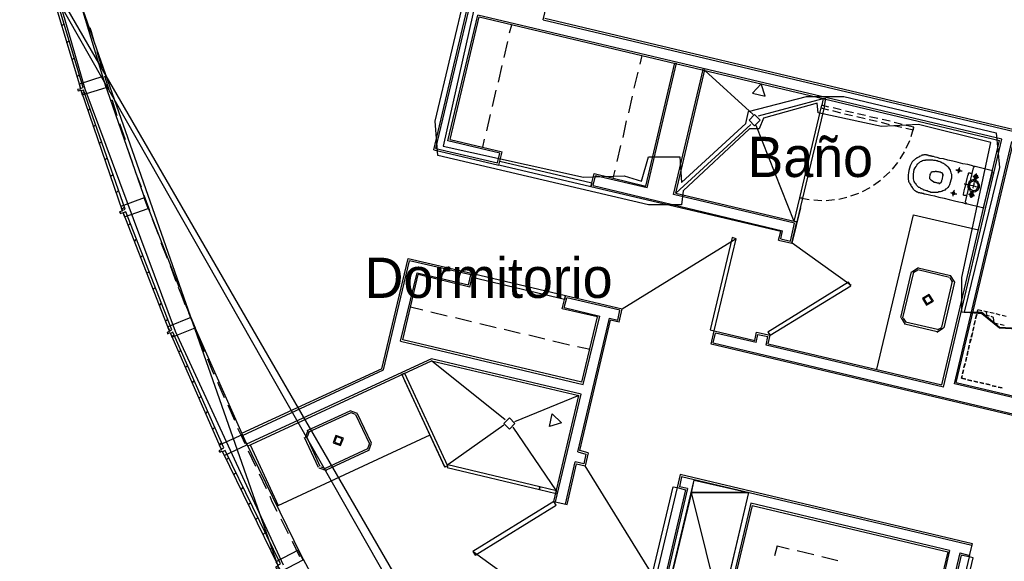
# Model space of a CAD drawing. Header units: feet. Extents: x -79 to 198, y -22 to 181.
# Tile 8 of 256: x 14 to 43, y 40 to 56. Entities that reach past the tile are written whole.
import ezdxf
from ezdxf.enums import TextEntityAlignment as Align

# ---------------------------------------------------------------- set-up
doc = ezdxf.new("R2010")
doc.units = ezdxf.units.FT
for name, color, linetype in [('A-AREA-COMUN', 252, 'CONTINUOUS'), ('A-AREA-UNIDAD', 30, 'CONTINUOUS'), ('A-LINEA', 7, 'CONTINUOUS'), ('A-LINEA-FINA', 9, 'CONTINUOUS'), ('A-MURO-CONCRETO', 8, 'CONTINUOUS'), ('A-NOMBRE-ESPACIO', 2, 'CONTINUOUS')]:
    doc.layers.add(name, color=color, linetype=linetype)

msp = doc.modelspace()

# ---------------------------------------------------------------- linework, layer by layer
at = {"layer": 'A-AREA-COMUN'}
msp.add_lwpolyline([(27.6, 58.72), (26.24, 52.6933), (30.432, 51.7689), (31.648, 51.8044), (32.16, 51.6444), (32.368, 52.3733), (33.312, 52.3733), (33.36, 51.6089), (35.28, 53.3689), (35.36, 53.7244), (37.088, 54.1689), (38.208, 54.1689), (42.752, 53.0844), (42.848, 52.0533), (41.792, 47.7333), (42.32, 47.7333), (42.848, 47.2889), (44.48, 47.2)], dxfattribs=at)
at = {"layer": 'A-AREA-UNIDAD'}
for points in [[(44.48, 47.1644), (42.848, 47.2533), (42.32, 47.68), (41.728, 47.7333), (41.728, 48.7644), (42.592, 52.8), (40.432, 53.3333), (39.328, 53.28), (37.44, 53.6889), (37.408, 53.9733), (35.808, 53.5289), (35.68, 53.2089), (35.392, 53.2089), (33.408, 51.36), (33.36, 50.9333), (32.368, 50.9333), (26.08, 52.4089), (26, 53.44), (27.408, 59.36)], [(14.48, 58.08), (15.552, 54.4), (18.24, 47.1644), (21.472, 40.1956)]]:
    msp.add_lwpolyline(points, dxfattribs=at)
at = {"layer": 'A-LINEA'}
for p, q in [((13.6029, 62.1415), (28.2487, 20.4037)), ((29.2267, 56.4578), (30.3733, 61.3111)), ((25.96, 52.5778), (27.5867, 59.4311)), ((26.0267, 52.6178), (27.6533, 59.4711)), ((14.3494, 57.9517), (37.9821, 17.1107)), ((14.3494, 57.9517), (37.9821, 17.1107)), ((16.1333, 54.6044), (15.1733, 57.7644)), ((14.4497, 57.5585), (36.7145, 18.4188)), ((26.3867, 52.8444), (27.28, 56.6044)), ((26.4533, 52.8844), (27.32, 56.5511)), ((42.92, 52.8978), (27.28, 56.6044)), ((27.32, 56.5511), (42.8533, 52.8578)), ((29.2267, 56.4578), (57.1333, 49.8444)), ((57.1467, 49.8978), (29.28, 56.4978)), ((14.8533, 56.2711), (14.92, 56.3378)), ((28.2267, 56.0711), (28.2933, 56.3111)), ((15, 55.7644), (15.0667, 55.8311)), ((28.0667, 55.3378), (28.1733, 55.8178)), ((15.16, 55.2578), (15.2267, 55.3244)), ((15.9067, 55.5111), (16.0533, 55.0311)), ((32.12, 55.1378), (32.1867, 55.3911)), ((27.8933, 54.6044), (28, 55.0978)), ((32.2933, 51.4978), (33.16, 55.1778)), ((32.3333, 51.4444), (33.2133, 55.1644)), ((33.12, 51.2444), (34.0133, 55.0178)), ((33.1867, 51.2844), (34.0667, 55.0044)), ((15.3067, 54.7511), (15.3733, 54.8178)), ((16.1333, 54.7911), (16.28, 54.3111)), ((31.9467, 54.4178), (32.0667, 54.8978)), ((35.4933, 53.6311), (34.0533, 54.9511)), ((15.4667, 54.2444), (15.5333, 54.3111)), ((27.72, 53.8711), (27.8267, 54.3644)), ((31.7867, 53.6844), (31.8933, 54.1778)), ((35.6533, 53.5911), (37.5867, 54.1111)), ((15.64, 53.7511), (15.7067, 53.8178)), ((37.5733, 53.8578), (37.5733, 53.8578)), ((37.5867, 53.9378), (37.5867, 53.9378)), ((37.5867, 53.9378), (37.5867, 53.9378)), ((38.12, 53.7778), (37.88, 53.8311)), ((27.5467, 53.1511), (27.6533, 53.6311)), ((37.8667, 53.7511), (38.1067, 53.6844)), ((38.2267, 53.6578), (38.4667, 53.6044)), ((38.4933, 53.6844), (38.2533, 53.7378)), ((38.5867, 53.5778), (38.84, 53.5111)), ((38.8533, 53.6044), (38.6133, 53.6578)), ((39.2133, 53.5111), (38.9733, 53.5644)), ((15.8, 53.2578), (15.8667, 53.3244)), ((16.5867, 53.3644), (16.7467, 52.8844)), ((31.6133, 52.9511), (31.72, 53.4444)), ((33.1867, 51.2844), (35.4267, 53.3378)), ((36.72, 50.4444), (35.5867, 53.3111)), ((38.96, 53.4844), (39.2, 53.4311)), ((39.32, 53.4044), (39.56, 53.3378)), ((39.5867, 53.4311), (39.3467, 53.4844)), ((39.6933, 53.3111), (39.9333, 53.2578)), ((39.9467, 53.3378), (39.7067, 53.3911)), ((40.2933, 53.2578), (40.0667, 53.3111)), ((40.2133, 52.9778), (40.2933, 53.2578)), ((15.9733, 52.7644), (16.04, 52.8311)), ((16.8133, 52.6444), (16.9733, 52.1778)), ((26.0267, 52.6178), (27.8667, 52.1911)), ((27.9333, 52.4844), (26.3867, 52.8444)), ((26.4533, 52.8844), (28, 52.5244)), ((27.4267, 52.6578), (27.48, 52.8978)), ((31.44, 52.2311), (31.5467, 52.7111)), ((40.0667, 52.6311), (40.1733, 52.8578)), ((41.1333, 45.5644), (42.8533, 52.8578)), ((41.1733, 45.4978), (42.92, 52.8978)), ((41.5067, 45.5911), (43.2133, 52.8311)), ((41.56, 45.6311), (43.2533, 52.7644)), ((16.1467, 52.2711), (16.2133, 52.3378)), ((25.96, 52.5778), (27.9067, 52.1244)), ((27.8667, 52.1911), (27.9333, 52.4844)), ((27.9067, 52.1244), (28, 52.5244)), ((39.88, 52.3111), (40.0133, 52.5244)), ((39.6533, 52.0044), (39.8133, 52.2044)), ((42.0667, 52.0444), (41.8267, 51.0311)), ((42.1241, 52.0832), (42.0679, 52.0485)), ((42.6, 51.9644), (42.12, 52.0844)), ((16.32, 51.7911), (16.3867, 51.8444)), ((17.0533, 51.9378), (17.2267, 51.4711)), ((30.6533, 51.4711), (30.7467, 51.8711)), ((30.72, 51.5111), (30.7867, 51.8044)), ((30.7467, 51.8711), (32.2933, 51.4978)), ((32.3333, 51.4444), (30.7867, 51.8044)), ((31.32, 51.7378), (31.3733, 51.9778)), ((39.3867, 51.7511), (39.5733, 51.9244)), ((42.3867, 50.8978), (42.64, 51.9111)), ((42.6521, 51.907), (42.6174, 51.9632)), ((36.32, 50.1378), (30.6533, 51.4711)), ((30.72, 51.5111), (36.3733, 50.1644)), ((38.76, 51.3378), (38.9867, 51.4578)), ((39.0933, 51.5244), (39.2933, 51.6711)), ((16.48, 51.2978), (16.5467, 51.3511)), ((17.3067, 51.2311), (17.48, 50.7644)), ((36.7333, 50.3911), (33.12, 51.2444)), ((33.1867, 51.2844), (36.8, 50.4311)), ((36.8933, 51.1511), (37.1733, 51.0978)), ((38.0533, 51.1111), (38.2933, 51.1644)), ((38.4133, 51.2044), (38.6533, 51.2844)), ((16.6533, 50.8044), (16.72, 50.8711)), ((37.3067, 51.0844), (37.5467, 51.0711)), ((37.68, 51.0711), (37.92, 51.0978)), ((41.8279, 51.0219), (41.8626, 50.9657)), ((41.8533, 50.9778), (42.3467, 50.8578)), ((42.3426, 50.8457), (42.3987, 50.8804)), ((36.9067, 50.8444), (36.6533, 49.7911)), ((39.1867, 46.0311), (40.28, 50.6444)), ((40.28, 50.6444), (42.2267, 50.1911)), ((16.84, 50.3244), (16.9067, 50.3911)), ((17.56, 50.5244), (17.7333, 50.0578)), ((36.6133, 49.8578), (36.7333, 50.3911)), ((36.6533, 49.7911), (36.8, 50.4311)), ((36.7733, 50.4844), (36.7733, 50.4844)), ((36.2533, 49.8844), (36.32, 50.1378)), ((36.32, 49.9244), (36.3733, 50.1644)), ((17.0267, 49.8444), (17.0933, 49.9111)), ((17.8133, 49.8178), (18, 49.3511)), ((34.9931, 49.9281), (31.583, 47.8242)), ((36.2533, 49.8844), (36.6533, 49.7911)), ((36.32, 49.9244), (36.6133, 49.8578)), ((38.418, 48.5255), (36.6597, 49.7948)), ((17.2133, 49.3644), (17.28, 49.4311)), ((18.0933, 49.1244), (18.2667, 48.6578)), ((24.4133, 46.0444), (25.2, 49.3378)), ((24.4667, 46.0178), (25.24, 49.2711)), ((25.2, 49.3378), (27.1333, 48.8844)), ((27.0667, 48.8444), (25.24, 49.2711)), ((17.4, 48.8978), (17.4667, 48.9511)), ((24.9733, 46.8711), (25.4667, 48.9111)), ((25.4667, 48.9111), (27, 48.5511)), ((27.04, 48.4844), (25.4933, 48.8578)), ((27, 48.5511), (27.0667, 48.8444)), ((27.04, 48.4844), (27.1333, 48.8844)), ((39.9067, 47.5778), (40.2267, 48.9378)), ((39.96, 47.5644), (40.2933, 48.9244)), ((40.4317, 49.0533), (40.2312, 48.9295)), ((40.4164, 48.9884), (40.296, 48.9142)), ((40.4133, 49.0044), (41.36, 48.7778)), ((40.4267, 49.0578), (41.3867, 48.8311)), ((41.5155, 48.626), (41.3917, 48.8266)), ((41.44, 48.6578), (41.12, 47.2844)), ((41.5067, 48.6311), (41.1867, 47.2711)), ((41.4506, 48.6414), (41.3764, 48.7618)), ((17.5867, 48.4178), (17.6533, 48.4844)), ((18.3333, 48.4844), (18.5333, 48.0044)), ((29.8, 47.8311), (29.8933, 48.2311)), ((29.8933, 48.2311), (31.5867, 47.8311)), ((17.7733, 47.9378), (17.84, 48.0044)), ((18.5333, 48.0044), (18.84, 47.2711)), ((29.8533, 47.8711), (29.9333, 48.1644)), ((31.52, 47.7911), (29.9333, 48.1644)), ((18.64, 47.7244), (18.8267, 47.2578)), ((25.64, 47.7911), (25.2667, 47.8844)), ((26.36, 47.6178), (25.88, 47.7378)), ((30.8533, 47.5911), (29.8, 47.8311)), ((29.8533, 47.8711), (30.92, 47.6178)), ((30.4267, 45.5778), (30.92, 47.6178)), ((31.4533, 47.4978), (31.52, 47.7911)), ((31.4933, 47.4311), (31.5867, 47.8311)), ((42.1733, 47.6711), (42.1333, 47.5378)), ((42.1333, 47.5378), (42.16, 47.6578)), ((42.1733, 47.7111), (42.2, 47.7911)), ((42.32, 47.7778), (42.2, 47.8044)), ((42.5067, 47.7378), (42.3867, 47.7644)), ((42.5067, 47.7378), (42.3867, 47.7644)), ((42.6933, 47.6978), (42.56, 47.7244)), ((42.6933, 47.6978), (42.56, 47.7244)), ((42.8667, 47.6444), (42.7467, 47.6844)), ((42.8667, 47.6444), (42.7467, 47.6844)), ((43.0533, 47.6044), (42.9333, 47.6311)), ((43.0533, 47.6044), (42.9333, 47.6311)), ((17.96, 47.4711), (18.0267, 47.5244)), ((27.0933, 47.4444), (26.6133, 47.5644)), ((27.8267, 47.2711), (27.3333, 47.3911)), ((30.2667, 43.5644), (31.2133, 47.5511)), ((30.32, 43.6044), (31.24, 47.4978)), ((30.3867, 45.6444), (30.8533, 47.5911)), ((31.2133, 47.5511), (31.4533, 47.4978)), ((31.24, 47.4844), (31.24, 47.4978)), ((31.4933, 47.4311), (31.24, 47.4978)), ((39.9112, 47.5695), (40.0349, 47.3689)), ((39.976, 47.5542), (40.0503, 47.4338)), ((40.9867, 47.1511), (40.0267, 47.3778)), ((41, 47.2178), (40.04, 47.4311)), ((42.12, 47.4844), (42.0933, 47.3644)), ((42.0933, 47.3511), (42.12, 47.4711)), ((42.8133, 47.3778), (42.6933, 47.4044)), ((42.9867, 47.3378), (42.8667, 47.3644)), ((18.1467, 47.0044), (18.2133, 47.0578)), ((18.92, 47.0311), (19.1067, 46.5644)), ((28.5467, 47.0978), (28.0667, 47.2178)), ((29.28, 46.9244), (28.8, 47.0444)), ((34.24, 46.7778), (34.3333, 47.1778)), ((34.3067, 46.8178), (34.3733, 47.1111)), ((34.3333, 47.1778), (35.5467, 46.8844)), ((35.5867, 46.8311), (34.3733, 47.1111)), ((35.5467, 46.8844), (35.6, 47.1378)), ((35.5867, 46.8311), (35.64, 47.0711)), ((35.6, 47.1378), (36, 47.0444)), ((35.64, 47.0711), (35.9333, 47.0044)), ((35.9467, 46.7911), (36, 47.0444)), ((40.9816, 47.1423), (41.1822, 47.266)), ((40.9969, 47.2071), (41.1173, 47.2814)), ((42, 46.9911), (42.04, 47.1111)), ((42.04, 47.1244), (42.0133, 46.9911)), ((42.08, 47.2978), (42.0533, 47.1778)), ((42.0533, 47.1644), (42.08, 47.2844)), ((24.9733, 46.8711), (30.4267, 45.5778)), ((30.0133, 46.7511), (29.52, 46.8711)), ((45.8933, 44.0178), (34.24, 46.7778)), ((34.3067, 46.8178), (45.8533, 44.0844)), ((35.88, 46.7511), (35.9333, 47.0044)), ((41.1733, 45.4978), (35.88, 46.7511)), ((35.9467, 46.7911), (41.1333, 45.5644)), ((41.9467, 46.7511), (41.92, 46.6311)), ((41.92, 46.6178), (41.9467, 46.7378)), ((42, 46.9378), (41.96, 46.8178)), ((41.96, 46.8044), (41.9867, 46.9244)), ((18.3467, 46.5378), (18.4133, 46.6044)), ((30.6267, 46.6178), (30.2533, 46.6978)), ((41.9067, 46.5778), (41.88, 46.4444)), ((41.88, 46.4444), (41.9067, 46.5644)), ((25.8933, 46.3378), (20.3733, 43.7911)), ((20.4, 43.7378), (25.8933, 46.2844)), ((30.36, 45.2844), (25.8933, 46.3378)), ((28.0933, 44.5244), (25.8933, 46.2844)), ((25.8933, 46.2844), (30.2933, 45.2444)), ((41.8267, 46.2044), (41.7867, 46.0844)), ((41.7867, 46.0711), (41.8133, 46.1911)), ((41.8667, 46.3911), (41.84, 46.2711)), ((41.84, 46.2578), (41.8667, 46.3778)), ((18.5467, 46.0844), (18.6133, 46.1378)), ((24.4133, 46.0444), (20.2267, 44.1111)), ((20.2533, 44.0578), (24.4667, 46.0178)), ((41.7733, 46.0178), (41.7467, 45.8978)), ((41.7467, 45.8978), (41.7733, 46.0178)), ((18.7467, 45.6178), (18.8133, 45.6844)), ((19.5067, 45.6444), (19.7067, 45.1911)), ((25.0933, 45.6978), (26.2933, 43.1111)), ((45.72, 44.6044), (41.5067, 45.5911)), ((41.56, 45.6311), (45.7867, 44.6311)), ((41.7333, 45.8444), (41.72, 45.7644)), ((41.72, 45.7644), (41.84, 45.7378)), ((41.8933, 45.7111), (42.0267, 45.6844)), ((42.0267, 45.6844), (41.8933, 45.7111)), ((42.08, 45.6711), (42.2, 45.6444)), ((42.2, 45.6444), (42.08, 45.6711)), ((42.2667, 45.6311), (42.3867, 45.6044)), ((42.3867, 45.6044), (42.2667, 45.6311)), ((42.44, 45.5911), (42.5733, 45.5644)), ((42.5733, 45.5644), (42.44, 45.5911)), ((29.6, 42.0711), (30.36, 45.2844)), ((42.6267, 45.5378), (42.7467, 45.5111)), ((42.7467, 45.5111), (42.6267, 45.5378)), ((42.8133, 45.4978), (42.9333, 45.4711)), ((42.9333, 45.4711), (42.8133, 45.4978)), ((18.96, 45.1644), (19.0133, 45.2178)), ((30.2933, 45.2444), (28.3733, 44.4578)), ((29.5467, 42.0844), (30.2933, 45.2444)), ((19.16, 44.6978), (19.2133, 44.7644)), ((19.8133, 44.9644), (20.0133, 44.5111)), ((22.1867, 44.2044), (23.4667, 44.7911)), ((22.2133, 44.1511), (23.4933, 44.7378)), ((23.6912, 44.7079), (23.4699, 44.789)), ((23.6307, 44.6798), (23.4979, 44.7285)), ((23.6267, 44.6844), (24.04, 43.8044)), ((23.68, 44.7111), (24.0933, 43.8311)), ((19.36, 44.2444), (19.4267, 44.2978)), ((22.2032, 44.2023), (22.1221, 43.981)), ((22.2313, 44.1418), (22.1826, 44.009)), ((28.0533, 44.3644), (26.3867, 43.1778)), ((29.6267, 42.4044), (28.3333, 44.2978)), ((19.56, 43.7778), (19.6267, 43.8444)), ((21.32, 41.9644), (25.8533, 44.0711)), ((22.52, 43.0978), (22.1067, 43.9911)), ((22.5733, 43.1244), (22.1733, 44.0178)), ((23.9954, 43.6671), (24.0441, 43.7998)), ((24.0235, 43.6066), (24.1045, 43.8279)), ((20.4267, 43.5911), (20.64, 43.1378)), ((20.48, 43.7778), (21.32, 41.9644)), ((23.9867, 43.6578), (22.72, 43.0711)), ((24.0133, 43.6044), (22.7467, 43.0178)), ((30.2667, 43.5644), (30.5067, 43.4978)), ((30.5733, 43.5378), (30.32, 43.6044)), ((30.5733, 43.5378), (30.48, 43.1511)), ((19.7733, 43.3244), (19.84, 43.3911)), ((29.8933, 42.0044), (30.1867, 43.2711)), ((29.9467, 41.9911), (30.2267, 43.2044)), ((30.44, 43.2044), (30.1867, 43.2711)), ((30.2267, 43.2044), (30.48, 43.1511)), ((30.5067, 43.4978), (30.44, 43.2044)), ((19.9867, 42.8844), (20.0533, 42.9378)), ((20.7467, 42.9111), (20.96, 42.4711)), ((22.5355, 43.0877), (22.7568, 43.0066)), ((22.5959, 43.1157), (22.7287, 43.0671)), ((26.4133, 43.1244), (26.4133, 43.1244)), ((30.4763, 43.1442), (32.5802, 39.7341)), ((33.36, 42.8178), (33.2933, 42.5244)), ((33.36, 42.8311), (42.0267, 40.7778)), ((20.2133, 42.4311), (20.2667, 42.4978)), ((29.5733, 42.3778), (29.5733, 42.3778)), ((33.48, 42.4311), (32.2667, 37.3111)), ((33.5333, 42.4711), (32.3333, 37.3511)), ((33.2267, 42.4978), (33.48, 42.4311)), ((33.5333, 42.4711), (33.2933, 42.5244)), ((20.4267, 41.9911), (20.4933, 42.0444)), ((29.5467, 42.0844), (29.9467, 41.9911)), ((35.4267, 42.0311), (34.28, 37.1911)), ((41.36, 40.6178), (35.4267, 42.0311)), ((35.4667, 41.9644), (34.3467, 37.2311)), ((35.4667, 41.9644), (41.3067, 40.5778)), ((20.64, 41.5378), (20.7067, 41.6044)), ((21.4, 41.5644), (21.6133, 41.1244)), ((20.8667, 41.0978), (20.92, 41.1511)), ((21.7333, 40.8978), (21.96, 40.4444)), ((21.08, 40.6578), (21.1467, 40.7111)), ((27.1424, 40.5894), (28.901, 39.3205)), ((36.2133, 40.7644), (36.1333, 40.4578)), ((36.2133, 40.7644), (36.5733, 40.6711)), ((36.8133, 40.6178), (37.3067, 40.4978)), ((41.3067, 40.5778), (40.1867, 35.8578)), ((41.36, 40.6178), (40.2267, 35.7911)), ((41.9467, 40.4311), (42.04, 40.8178)), ((37.5467, 40.4444), (38.0267, 40.3244)), ((41.6667, 40.5511), (37.6933, 23.8311)), ((41.7067, 40.4844), (37.7467, 23.8044)), ((41.6667, 40.5511), (41.96, 40.4711)), ((41.9467, 40.4311), (41.6933, 40.4844))]:
    msp.add_line(p, q, dxfattribs=at)
for points in [[(15.4933, 54.4444), (14.4133, 58.0578), (14.3333, 58.0311), (15.4133, 54.4178), (15.4933, 54.4444)], [(15.6933, 56.2311), (15.7333, 56.1111), (15.84, 55.7511)], [(15.3733, 54.5378), (15.4133, 54.3911), (15.3333, 54.3778), (15.3467, 54.3378), (15.4267, 54.3644), (15.4667, 54.2178), (16.1867, 54.4444), (16.08, 54.7644), (15.3733, 54.5378)], [(18.36, 48.4844), (17.3867, 50.9911), (16.1333, 54.6044)], [(16.7467, 50.8044), (15.5067, 54.3644), (15.44, 54.3378), (16.6667, 50.7644), (16.7467, 50.8044)], [(37.5867, 54.1111), (37.5467, 53.9111), (37.6267, 53.8978), (37.6667, 54.0978), (37.5867, 54.1111)], [(16.3467, 54.0711), (16.36, 54.0578), (16.5067, 53.6044)], [(37.6267, 53.8978), (36.9733, 51.1378), (36.8933, 51.1511), (37.5467, 53.9111), (37.6267, 53.8978)], [(37.76, 53.8578), (37.5333, 53.9111), (37.52, 53.8311), (37.7467, 53.7778)], [(35.7067, 53.4644), (35.54, 53.6311), (35.3733, 53.4644), (35.54, 53.2978), (35.7067, 53.4644)], [(40.0533, 53.2311), (40.28, 53.1778), (40.2933, 53.2578)], [(42.12, 52.0844), (42.0933, 52.0844), (42.0133, 52.1111), (41.9067, 52.1378), (41.76, 52.1644), (41.6133, 52.2044), (41.4533, 52.2444), (41.3067, 52.2711), (41.1733, 52.3111), (41.0667, 52.3244), (40.9867, 52.3511), (40.9333, 52.3644), (40.88, 52.3778), (40.8533, 52.3778), (40.84, 52.3778), (40.8267, 52.3911), (40.8133, 52.3911), (40.8, 52.3911), (40.7867, 52.4044), (40.7733, 52.4044), (40.7467, 52.4044), (40.7333, 52.4044), (40.72, 52.4178), (40.7067, 52.4178), (40.6933, 52.4178), (40.68, 52.4178), (40.6667, 52.4311), (40.6533, 52.4311), (40.6267, 52.4311), (40.6133, 52.4311), (40.6, 52.4311), (40.5867, 52.4311), (40.5733, 52.4178), (40.56, 52.4178), (40.5333, 52.4178), (40.52, 52.4044), (40.5067, 52.4044), (40.4933, 52.3911), (40.4667, 52.3778), (40.4533, 52.3778), (40.44, 52.3644), (40.4133, 52.3511), (40.4, 52.3378), (40.3867, 52.3378), (40.36, 52.3244), (40.3467, 52.3111), (40.3333, 52.2978), (40.3067, 52.2711), (40.28, 52.2578), (40.2667, 52.2444), (40.24, 52.2178), (40.2267, 52.1778), (40.2, 52.1378), (40.1867, 52.0978), (40.16, 52.0311), (40.1467, 51.9644), (40.1333, 51.8978), (40.12, 51.8311), (40.12, 51.7778), (40.12, 51.7378), (40.12, 51.6978), (40.1333, 51.6711), (40.1333, 51.6444), (40.1467, 51.6178), (40.16, 51.5911), (40.1733, 51.5644), (40.1867, 51.5511), (40.2, 51.5244), (40.2, 51.5111), (40.2133, 51.4978), (40.2267, 51.4844), (40.24, 51.4578), (40.2533, 51.4444), (40.2667, 51.4311), (40.2667, 51.4178), (40.28, 51.4044), (40.2933, 51.3911), (40.3067, 51.3778), (40.32, 51.3644), (40.3333, 51.3511), (40.3467, 51.3511), (40.36, 51.3378), (40.3733, 51.3378), (40.3867, 51.3244), (40.4, 51.3244), (40.4133, 51.3244), (40.4267, 51.3111), (40.44, 51.3111), (40.4667, 51.3111), (40.48, 51.2978), (40.4933, 51.2978), (40.5067, 51.2978), (40.52, 51.2978), (40.5333, 51.2844), (40.5467, 51.2844), (40.56, 51.2844), (40.5733, 51.2844), (40.6, 51.2711), (40.6267, 51.2711), (40.6667, 51.2578), (40.72, 51.2444), (40.8, 51.2311), (40.9067, 51.2044), (41.04, 51.1644), (41.2, 51.1378), (41.3467, 51.0978), (41.5067, 51.0578), (41.64, 51.0311), (41.7467, 51.0044), (41.8267, 50.9778), (41.8533, 50.9778)], [(27.9333, 52.2444), (30.68, 51.5911), (30.6533, 51.4711), (27.9067, 52.1244), (27.9333, 52.2444)], [(41.4, 51.6711), (41.3733, 51.6044), (41.36, 51.5378), (41.3333, 51.4978), (41.3067, 51.4578), (41.2667, 51.4178), (41.24, 51.4044), (41.2133, 51.3778), (41.1867, 51.3644), (41.16, 51.3511), (41.1333, 51.3378), (41.1067, 51.3378), (41.08, 51.3244), (41.0533, 51.3244), (41.04, 51.3244), (41.0133, 51.3111), (41, 51.3111), (40.9733, 51.3111), (40.96, 51.3111), (40.9333, 51.3111), (40.92, 51.3111), (40.8933, 51.3111), (40.8667, 51.3111), (40.84, 51.3111), (40.8267, 51.3111), (40.8, 51.3111), (40.7733, 51.3244), (40.7467, 51.3244), (40.72, 51.3378), (40.6933, 51.3511), (40.6667, 51.3511), (40.64, 51.3644), (40.6133, 51.3778), (40.5867, 51.3778), (40.5733, 51.3911), (40.5467, 51.4044), (40.5333, 51.4178), (40.5067, 51.4178), (40.4933, 51.4311), (40.48, 51.4444), (40.4667, 51.4578), (40.44, 51.4578), (40.4267, 51.4711), (40.4133, 51.4844), (40.4, 51.4978), (40.3867, 51.5111), (40.3733, 51.5244), (40.36, 51.5511), (40.3333, 51.5778), (40.32, 51.6044), (40.3067, 51.6311), (40.2933, 51.6711), (40.28, 51.7111), (40.28, 51.7511), (40.28, 51.8044), (40.28, 51.8578), (40.2933, 51.9244), (40.3067, 51.9911), (40.3333, 52.0444), (40.36, 52.0844), (40.3867, 52.1244), (40.4133, 52.1644), (40.44, 52.1911), (40.4667, 52.2044), (40.4933, 52.2311), (40.52, 52.2444), (40.5467, 52.2578), (40.56, 52.2578), (40.5867, 52.2711), (40.6, 52.2711), (40.6267, 52.2711), (40.64, 52.2711), (40.6533, 52.2844), (40.68, 52.2844), (40.6933, 52.2844), (40.72, 52.2844), (40.7333, 52.2844), (40.76, 52.2844), (40.7733, 52.2844), (40.8, 52.2844), (40.8267, 52.2844), (40.8533, 52.2844), (40.88, 52.2711), (40.9067, 52.2711), (40.9333, 52.2711), (40.96, 52.2578), (40.9867, 52.2578), (41.0133, 52.2444), (41.04, 52.2444), (41.0667, 52.2311), (41.08, 52.2178), (41.1067, 52.2178), (41.12, 52.2044), (41.1467, 52.1911), (41.16, 52.1778), (41.1867, 52.1778), (41.2, 52.1644), (41.2133, 52.1511), (41.2267, 52.1378), (41.2533, 52.1244), (41.2667, 52.1111), (41.28, 52.0978), (41.3067, 52.0844), (41.32, 52.0578), (41.3333, 52.0311), (41.36, 52.0044), (41.3733, 51.9778), (41.3867, 51.9378), (41.4, 51.8978), (41.4133, 51.8578), (41.4133, 51.8044), (41.4133, 51.7378), (41.4, 51.6711)], [(41.6267, 51.8844), (41.6267, 51.8978), (41.6267, 51.9244), (41.64, 51.9511), (41.64, 51.9911), (41.6533, 52.0178), (41.6533, 52.0444), (41.6667, 52.0578)], [(41.1733, 51.8311), (41.16, 51.8311), (41.16, 51.8444), (41.16, 51.8578), (41.16, 51.8711), (41.1467, 51.8711), (41.1467, 51.8844), (41.1333, 51.8844), (41.1333, 51.8978), (41.12, 51.8978), (41.1067, 51.8978), (41.0933, 51.9111), (41.08, 51.9111), (41.0667, 51.9111), (41.0533, 51.9111), (41.0267, 51.9244), (41.0133, 51.9244), (41, 51.9244), (40.9867, 51.9244), (40.9733, 51.9244), (40.9733, 51.9378), (40.96, 51.9378), (40.9467, 51.9378), (40.9333, 51.9378), (40.92, 51.9244), (40.9067, 51.9244), (40.8933, 51.9244), (40.88, 51.9244), (40.8667, 51.9244), (40.8533, 51.9244), (40.8267, 51.9111), (40.8133, 51.9111), (40.8, 51.8978), (40.7867, 51.8711), (40.7733, 51.8444), (40.7733, 51.8178), (40.76, 51.7778), (40.76, 51.7511), (40.76, 51.7244), (40.7733, 51.7111), (40.7867, 51.6978), (40.7867, 51.6844), (40.8, 51.6844), (40.8133, 51.6711), (40.8267, 51.6711), (40.8267, 51.6578), (40.84, 51.6578), (40.8533, 51.6444), (40.8667, 51.6444), (40.8667, 51.6311), (40.88, 51.6311), (40.8933, 51.6178), (40.9067, 51.6178), (40.92, 51.6178), (40.9333, 51.6178), (40.9467, 51.6044), (40.96, 51.6044), (40.9733, 51.6044), (40.9867, 51.5911), (41, 51.5911), (41.0133, 51.5911), (41.0267, 51.5911), (41.04, 51.5911), (41.04, 51.5778), (41.0533, 51.5778), (41.0667, 51.5778), (41.08, 51.5911), (41.0933, 51.5911), (41.0933, 51.6044), (41.1067, 51.6044), (41.1067, 51.6178), (41.12, 51.6178), (41.12, 51.6311), (41.1333, 51.6444), (41.1333, 51.6711), (41.1467, 51.7111), (41.1467, 51.7378), (41.16, 51.7778), (41.16, 51.8044), (41.16, 51.8178), (41.1733, 51.8311)], [(41.5467, 51.9911), (41.5733, 51.9778), (41.6, 51.9778), (41.6267, 51.9644), (41.6533, 51.9644), (41.68, 51.9511), (41.7067, 51.9511), (41.72, 51.9511), (41.7333, 51.9511)], [(41.6, 51.9778), (41.6, 51.9644), (41.6133, 51.9511), (41.6133, 51.9378), (41.6267, 51.9378), (41.64, 51.9378), (41.6533, 51.9378), (41.6667, 51.9378), (41.6667, 51.9511), (41.68, 51.9644), (41.68, 51.9778), (41.6667, 51.9778), (41.6667, 51.9911), (41.6533, 52.0044), (41.64, 52.0044), (41.6267, 52.0044), (41.6133, 51.9911), (41.6133, 51.9778), (41.6, 51.9778)], [(41.8667, 51.2044), (41.8533, 51.2044), (41.84, 51.2178), (41.8267, 51.2178), (41.8133, 51.2178), (41.8, 51.2178), (41.7867, 51.2178), (41.7867, 51.2311), (41.7733, 51.2311), (41.7733, 51.2444), (41.7733, 51.2578), (41.7867, 51.2978), (41.8, 51.3511), (41.8133, 51.4311), (41.84, 51.5378), (41.8667, 51.6311), (41.88, 51.7244), (41.9067, 51.8044), (41.92, 51.8578), (41.92, 51.8711), (41.92, 51.8844), (41.9333, 51.8978), (41.9467, 51.8978), (41.96, 51.8978), (41.9733, 51.8844), (41.9867, 51.8844), (42, 51.8844), (42.0133, 51.8844), (42.0267, 51.8711)], [(42.0533, 51.7911), (42.0667, 51.7911), (42.0933, 51.7911), (42.12, 51.7778), (42.1467, 51.7644), (42.1867, 51.7644), (42.2, 51.7644), (42.2267, 51.7511)], [(42.08, 51.7911), (42.08, 51.7778), (42.08, 51.7644), (42.08, 51.7511), (42.0933, 51.7511), (42.0933, 51.7378), (42.0933, 51.7244), (42.1067, 51.7244), (42.12, 51.7244), (42.1333, 51.7111), (42.1467, 51.7111), (42.16, 51.7111), (42.1733, 51.7244), (42.1867, 51.7378), (42.2, 51.7511), (42.2, 51.7644), (42.2, 51.7778), (42.2, 51.7911), (42.2, 51.8044), (42.1867, 51.8044), (42.1867, 51.8178), (42.1733, 51.8178), (42.16, 51.8311), (42.1467, 51.8311), (42.1333, 51.8311), (42.12, 51.8311), (42.1067, 51.8178), (42.0933, 51.8178), (42.0933, 51.8044), (42.08, 51.7911)], [(42.1067, 51.6444), (42.12, 51.6578), (42.12, 51.6711), (42.12, 51.6978), (42.1333, 51.7378), (42.1467, 51.7778), (42.1467, 51.8044), (42.16, 51.8444), (42.16, 51.8578), (42.16, 51.8711)], [(42.1067, 51.7778), (42.1067, 51.7644), (42.12, 51.7511), (42.1333, 51.7511), (42.1333, 51.7378), (42.1467, 51.7378), (42.16, 51.7511), (42.1733, 51.7644), (42.1733, 51.7778), (42.1733, 51.7911), (42.16, 51.7911), (42.16, 51.8044), (42.1467, 51.8044), (42.1333, 51.8044), (42.12, 51.8044), (42.12, 51.7911), (42.1067, 51.7911), (42.1067, 51.7778)], [(41.8, 51.5644), (41.8133, 51.5644), (41.8667, 51.5511), (41.92, 51.5378), (41.9867, 51.5244), (42.0667, 51.5111), (42.1333, 51.4844), (42.2, 51.4711), (42.24, 51.4578), (42.2533, 51.4578)], [(41.9067, 51.5378), (41.8933, 51.5111), (41.9067, 51.4844), (41.9067, 51.4578), (41.92, 51.4311), (41.9333, 51.4044), (41.96, 51.3778), (41.9733, 51.3511), (42, 51.3378), (42.04, 51.3378), (42.0667, 51.3244), (42.0933, 51.3244), (42.1333, 51.3378), (42.16, 51.3511), (42.1867, 51.3644), (42.2, 51.3778), (42.2267, 51.4044), (42.24, 51.4311), (42.2533, 51.4578), (42.2533, 51.4978), (42.2533, 51.5244), (42.24, 51.5511), (42.2267, 51.5778), (42.2133, 51.6044), (42.2, 51.6311), (42.1733, 51.6444), (42.1467, 51.6711), (42.12, 51.6711), (42.08, 51.6844), (42.0533, 51.6844), (42.0267, 51.6711), (42, 51.6578), (41.9733, 51.6444), (41.9467, 51.6311), (41.9333, 51.6044), (41.92, 51.5778), (41.9067, 51.5378)], [(41.9467, 51.5378), (41.9467, 51.5111), (41.9467, 51.4844), (41.9467, 51.4711), (41.96, 51.4444), (41.9733, 51.4178), (41.9867, 51.4044), (42, 51.3911), (42.0267, 51.3778), (42.04, 51.3778), (42.0667, 51.3644), (42.0933, 51.3644), (42.12, 51.3778), (42.1333, 51.3778), (42.16, 51.3911), (42.1733, 51.4178), (42.1867, 51.4311), (42.2, 51.4444), (42.2133, 51.4711), (42.2133, 51.4978), (42.2133, 51.5244), (42.2133, 51.5378), (42.2, 51.5644), (42.1867, 51.5911), (42.1733, 51.6044), (42.1467, 51.6178), (42.1333, 51.6311), (42.1067, 51.6311), (42.08, 51.6444), (42.0667, 51.6444), (42.04, 51.6311), (42.0133, 51.6311), (42, 51.6178), (41.9733, 51.6044), (41.96, 51.5778), (41.96, 51.5644), (41.9467, 51.5378)], [(42.0533, 51.4311), (42.0667, 51.4444), (42.0667, 51.4711), (42.08, 51.4978), (42.08, 51.5244), (42.0933, 51.5511), (42.0933, 51.5778), (42.0933, 51.5911), (42.1067, 51.6044)], [(16.6267, 50.8844), (16.6667, 50.7511), (16.5867, 50.7244), (16.6133, 50.6844), (16.68, 50.7111), (16.7333, 50.5778), (17.44, 50.8311), (17.32, 51.1511), (16.6267, 50.8844)], [(36.72, 50.4444), (36.8933, 51.1511), (36.9733, 51.1378), (36.8, 50.4311), (36.72, 50.4444)], [(36.9333, 51.1911), (36.9333, 51.1911), (36.9333, 51.1911)], [(41.3867, 51.3111), (41.4133, 51.2978), (41.4267, 51.2978), (41.4667, 51.2978), (41.4933, 51.2844), (41.52, 51.2711), (41.5467, 51.2711), (41.56, 51.2711), (41.5733, 51.2711)], [(41.44, 51.2978), (41.44, 51.2844), (41.44, 51.2711), (41.4533, 51.2711), (41.4533, 51.2578), (41.4667, 51.2578), (41.48, 51.2578), (41.4933, 51.2578), (41.5067, 51.2578), (41.5067, 51.2711), (41.52, 51.2844), (41.52, 51.2978), (41.5067, 51.2978), (41.5067, 51.3111), (41.4933, 51.3111), (41.4933, 51.3244), (41.48, 51.3244), (41.4667, 51.3244), (41.4533, 51.3111), (41.4533, 51.2978), (41.44, 51.2978)], [(41.4533, 51.2044), (41.4667, 51.2044), (41.4667, 51.2178), (41.4667, 51.2444), (41.48, 51.2711), (41.48, 51.3111), (41.4933, 51.3378), (41.4933, 51.3644), (41.5067, 51.3778)], [(41.92, 51.2578), (41.9467, 51.2578), (41.9733, 51.2444), (42, 51.2444), (42.0267, 51.2311), (42.0533, 51.2311), (42.08, 51.2178), (42.0933, 51.2178), (42.1067, 51.2178)], [(41.96, 51.2578), (41.96, 51.2444), (41.96, 51.2311), (41.96, 51.2178), (41.96, 51.2044), (41.9733, 51.1911), (41.9867, 51.1911), (41.9867, 51.1778), (42, 51.1778), (42.0133, 51.1778), (42.0267, 51.1778), (42.04, 51.1911), (42.0533, 51.1911), (42.0667, 51.2044), (42.0667, 51.2178), (42.0667, 51.2311), (42.08, 51.2311), (42.08, 51.2444), (42.0667, 51.2578), (42.0667, 51.2711), (42.0533, 51.2844), (42.04, 51.2978), (42.0267, 51.2978), (42.0133, 51.2978), (42, 51.2978), (41.9867, 51.2978), (41.9733, 51.2844), (41.96, 51.2711), (41.96, 51.2578)], [(41.9867, 51.2444), (41.9867, 51.2311), (41.9867, 51.2178), (42, 51.2178), (42, 51.2044), (42.0133, 51.2044), (42.0267, 51.2044), (42.0267, 51.2178), (42.04, 51.2178), (42.04, 51.2311), (42.04, 51.2444), (42.04, 51.2578), (42.0267, 51.2578), (42.0267, 51.2711), (42.0133, 51.2711), (42, 51.2711), (42, 51.2578), (41.9867, 51.2578), (41.9867, 51.2444)], [(42, 51.1511), (42, 51.1644), (42, 51.1778), (42.0133, 51.2044), (42.0133, 51.2444), (42.0267, 51.2844), (42.04, 51.3111), (42.04, 51.3511), (42.04, 51.3644), (42.0533, 51.3778)], [(36.92, 51.1111), (36.92, 51.1111), (36.92, 51.1111)], [(18.1467, 47.2044), (16.7733, 50.7244), (16.6933, 50.6978), (18.0667, 47.1778), (18.1467, 47.2044)], [(34.3333, 47.1778), (34.9867, 49.9244), (34.8667, 49.9644), (34.2133, 47.2044), (34.3333, 47.1778)], [(30.3867, 45.6444), (25.04, 46.9111), (25.4933, 48.8578)], [(27.1333, 48.8844), (29.8933, 48.2311), (29.8667, 48.1111), (27.1067, 48.7644), (27.1333, 48.8844)], [(36, 47.0444), (38.4133, 48.5244), (38.3467, 48.6311), (35.9333, 47.1378), (36, 47.0444)], [(18.36, 48.4178), (18.5333, 47.9778), (18.5333, 47.9511)], [(40.7517, 48.2666), (40.5512, 48.1429), (40.6749, 47.9423), (40.8755, 48.066), (40.7517, 48.2666)], [(40.7425, 48.2277), (40.5901, 48.1336), (40.6841, 47.9812), (40.8366, 48.0752), (40.7425, 48.2277)], [(42.32, 47.7778), (42.2, 47.8044), (42.1867, 47.7244)], [(42.5467, 47.6178), (42.48, 47.6311), (42.4533, 47.7511)], [(18.0267, 47.2978), (18.08, 47.1644), (18, 47.1244), (18.0133, 47.0844), (18.0933, 47.1244), (18.1467, 46.9911), (18.84, 47.2711), (18.7067, 47.5778), (18.0267, 47.2978)], [(42.6933, 47.4044), (42.6667, 47.5778), (42.6, 47.6044)], [(19.6933, 43.6844), (18.1733, 47.1378), (18.1067, 47.0978), (19.6133, 43.6444), (19.6933, 43.6844)], [(23.72, 37.2978), (22, 40.4844), (20.32, 43.9244), (18.84, 47.2711)], [(19.2133, 46.3378), (19.3467, 45.9911), (19.4, 45.8844)], [(25.0933, 45.9111), (26.3733, 43.1511), (26.2933, 43.1111), (25.0133, 45.8844), (25.0933, 45.9111)], [(25.0667, 45.8578), (25.0667, 45.8578), (25.0667, 45.8578)], [(41.84, 45.7378), (41.72, 45.7644), (41.7333, 45.8311)], [(28.3867, 44.4111), (28.22, 44.5778), (28.0533, 44.4111), (28.22, 44.2444), (28.3867, 44.4111)], [(20.1067, 44.2711), (20.2267, 44.0311), (20.32, 43.8178)], [(19.56, 43.7644), (19.6267, 43.6311), (19.5467, 43.5911), (19.5733, 43.5511), (19.64, 43.5911), (19.7067, 43.4578), (20.3867, 43.7778), (20.24, 44.0711), (19.56, 43.7644)], [(23.2645, 43.9746), (23.0432, 44.0556), (22.9621, 43.8343), (23.1834, 43.7532), (23.2645, 43.9746)], [(23.2282, 43.9577), (23.06, 44.0194), (22.9984, 43.8512), (23.1666, 43.7895), (23.2282, 43.9577)], [(21.3867, 40.2178), (19.7333, 43.6044), (19.6533, 43.5644), (21.3067, 40.1778), (21.3867, 40.2178)], [(26.32, 43.1644), (26.32, 43.1644), (26.32, 43.1644)], [(26.36, 43.0978), (29.12, 42.4444), (29.1333, 42.5244), (26.3867, 43.1778), (26.36, 43.0978)], [(35.36, 42.3511), (34.44, 38.4578), (32.8133, 38.8311), (33.7333, 42.7244), (35.36, 42.3511)], [(42.04, 40.8178), (33.32, 42.8844), (33.2267, 42.4978)], [(29.08, 42.4978), (29.08, 42.4978), (29.08, 42.4978)], [(29.6267, 42.4044), (29.1333, 42.5244), (29.12, 42.4444), (29.6133, 42.3244), (29.6267, 42.4044)], [(29.1733, 42.4711), (29.1733, 42.4711), (29.1733, 42.4711)], [(33.2267, 42.4978), (32.5733, 39.7378), (32.4533, 39.7644), (33.1067, 42.5244), (33.2267, 42.4978)], [(21.0667, 42.2444), (21.1333, 42.0844), (21.28, 41.7911)], [(29.5467, 42.0844), (27.1333, 40.5911), (27.2, 40.4844), (29.6133, 41.9778), (29.5467, 42.0844)], [(21.2533, 40.2844), (21.32, 40.1644), (21.24, 40.1244), (21.2667, 40.0844), (21.3333, 40.1244), (21.4, 39.9911), (22.0667, 40.3378), (21.92, 40.6311), (21.2533, 40.2844)], [(41.9467, 40.4311), (41.2933, 37.6711), (41.4133, 37.6444), (42.0667, 40.4044), (41.9467, 40.4311)]]:
    msp.add_lwpolyline(points, dxfattribs=at)
at = {"layer": 'A-LINEA-FINA'}
for points in [[(35.48, 54.2711), (35.8533, 54.1778), (35.7333, 54.5511), (35.48, 54.2711), (35.48, 54.2711)], [(29.4133, 44.3244), (29.4933, 44.6978), (29.7733, 44.4311), (29.4133, 44.3244), (29.4133, 44.3244)]]:
    msp.add_lwpolyline(points, dxfattribs=at)
at = {"layer": 'A-MURO-CONCRETO'}
for points in [[(33.7333, 42.7244), (35.36, 42.3511), (33.6533, 42.3511), (33.7333, 42.7244), (33.7333, 42.7244)], [(33.6533, 42.3511), (32.8133, 38.8311), (34.5333, 38.8311), (33.6533, 42.3511)], [(33.6533, 42.3511), (35.36, 42.3511), (34.5333, 38.8311), (33.6533, 42.3511), (33.6533, 42.3511)]]:
    msp.add_lwpolyline(points, dxfattribs=at)

# ---------------------------------------------------------------- texts
at = {"layer": 'A-NOMBRE-ESPACIO'}
for s, p in [('Baño', (37.2, 51.7689)), ('Dormitorio', (27.6, 48.16))]:
    msp.add_text(s, height=1.2, dxfattribs=at).set_placement(p, align=Align.CENTER)

doc.saveas('drawing.dxf')
